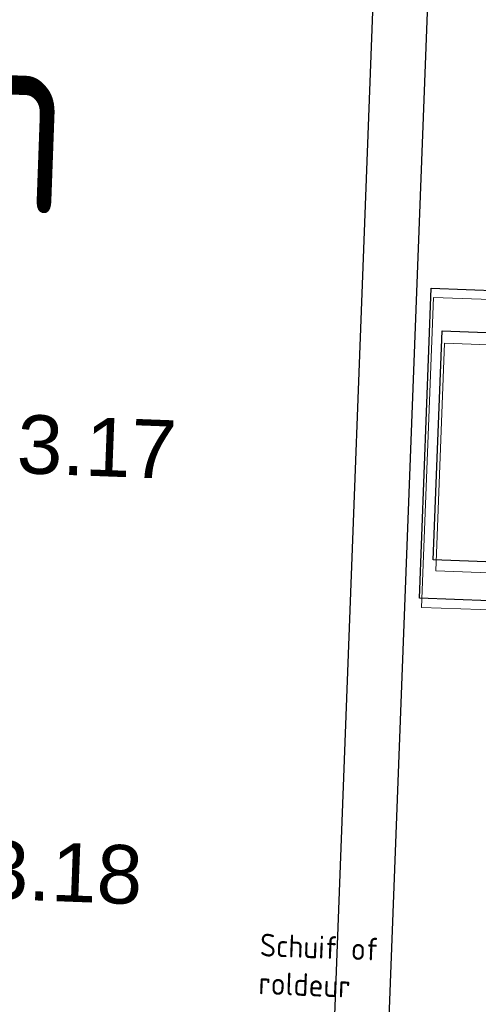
# Model space of a CAD drawing. Header units: millimetres. Extents: x 119024465 to 119292677, y 483022511 to 483148062.
# Tile 74 of 162: x 119096372 to 119097780, y 483060325 to 483063350. Entities that reach past the tile are written whole.
import ezdxf

# ---------------------------------------------------------------- set-up
doc = ezdxf.new("R2010")
doc.units = ezdxf.units.MM
doc.header["$LTSCALE"] = 100
doc.linetypes.add('B0703', pattern=[468.700004, 312.5, -156.200004])
doc.linetypes.add('CONTINUA', pattern=[0])
for name, color, linetype in [('200-2D', 1, 'CONTINUOUS'), ('204 tekst fdstp', 255, 'CONTINUOUS'), ('450-2D', 6, 'CONTINUA'), ('BT00----_RUIMTENRS', 7, 'CONTINUOUS'), ('New_0', 7, 'CONTINUOUS'), ('New_82 Losse inrichting.LOSSE INRICHTING', 7, 'CONTINUOUS')]:
    doc.layers.add(name, color=color, linetype=linetype)
doc.styles.add('BURO-012', font='iso.shx', dxfattribs={"height": 1.2})
doc.styles.add('GENERATED_STYLE_1', font='arial.ttf')
doc.styles.get("Standard").update_dxf_attribs({"font": 'ISOCP.SHX'})

# ---------------------------------------------------------------- blocks, each defined once
blk = doc.blocks.new('Kubus 23[5]_1', base_point=(-7411.9, 35289.1))
at = {"layer": 'New_82 Losse inrichting.LOSSE INRICHTING', "color": 9, "linetype": 'B0703', "lineweight": 0, "flags": 128}
blk.add_lwpolyline([(-5370, 36242.4), (-7412, 36242.1), (-7411.9, 35289.1), (-5369.9, 35289.4)], close=True, dxfattribs=at)
blk = doc.blocks.new('Kubus 23[156]_1', base_point=(-7372.9, 35402.7))
at = {"layer": 'New_82 Losse inrichting.LOSSE INRICHTING', "color": 2, "linetype": 'Continuous', "lineweight": 0, "flags": 128}
blk.add_lwpolyline([(-1291, 36103.5), (-7373, 36102.7), (-7372.9, 35402.7), (-1290.9, 35403.5)], close=True, dxfattribs=at)

msp = doc.modelspace()

# ---------------------------------------------------------------- linework, layer by layer
at = {"layer": '200-2D'}
msp.add_lwpolyline([(119097641.7, 483061690.5), (119097668.4, 483062394.3), (119103747, 483062163.8), (119103720.4, 483061460)], close=True, dxfattribs=at)
at = {"layer": '204 tekst fdstp'}
msp.add_lwpolyline([(119097478.9, 483063971.5), (119097645.2, 483063965.2), (119097500.5, 483060150), (119097334.2, 483060156.3)], close=True, dxfattribs=at)
at = {"layer": '450-2D'}
msp.add_lwpolyline([(119097635.1, 483062525.3), (119099677.3, 483062447.8), (119099641.2, 483061495.2), (119097599, 483061572.7)], close=True, dxfattribs=at)

# ---------------------------------------------------------------- block references
at = {"layer": 'New_82 Losse inrichting.LOSSE INRICHTING', "color": 2, "linetype": 'B0703', "lineweight": 0, "rotation": 357.8278999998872}
msp.add_blockref('Kubus 23[5]_1', (119097605.9, 483061544.9), dxfattribs=at)
at = {"layer": 'New_82 Losse inrichting.LOSSE INRICHTING', "color": 2, "linetype": 'Continuous', "lineweight": 0, "rotation": 357.8278999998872}
msp.add_blockref('Kubus 23[156]_1', (119097649.2, 483061656.9), dxfattribs=at)

# ---------------------------------------------------------------- texts
at = {"layer": '204 tekst fdstp', "insert": (119097111.1, 483060542.9), "char_height": 70, "attachment_point": 1, "rotation": 357.8279, "style": 'BURO-012'}
msp.add_mtext_dynamic_manual_height_columns('Schuif of roldeur', width=500.617, gutter_width=6, heights=[0], dxfattribs=at)
at = {"layer": 'BT00----_RUIMTENRS', "width": 0.8}
msp.add_text('Demo en koude keuken', height=600, rotation=357.9091, dxfattribs=at).set_placement((119090227.3, 483062980.3))
at = {"layer": 'New_0', "color": 5, "linetype": 'Continuous', "lineweight": 0, "char_height": 180, "attachment_point": 8, "rotation": 357.8279, "style": 'GENERATED_STYLE_1'}
for s, insert in [('\\A1;3.17', (119096605.1, 483061945.8)), ('\\A1;3.18', (119096500.6, 483060638.9))]:
    msp.add_mtext(s, dxfattribs=dict(at, insert=insert))

doc.saveas('drawing.dxf')
